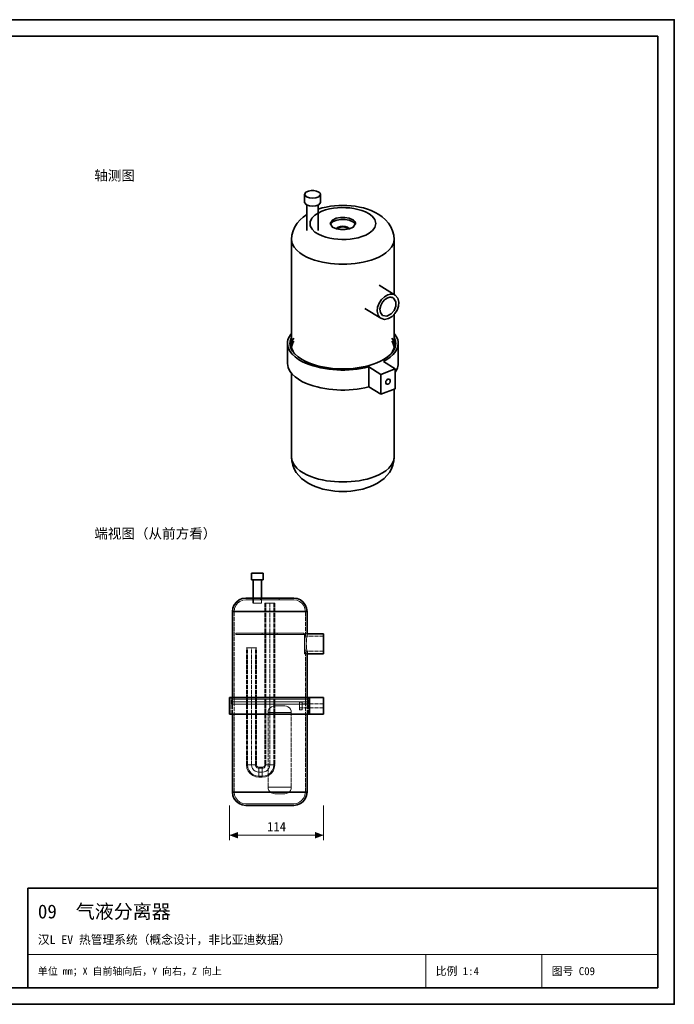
# Model space of a CAD drawing. Header units: millimetres. Extents: x 0 to 420, y 0 to 297.
# Tile 3 of 3: x 223 to 420, y 0 to 297. Entities that reach past the tile are written whole.
import ezdxf
from ezdxf.enums import TextEntityAlignment as Align

# ---------------------------------------------------------------- set-up
doc = ezdxf.new("R2010")
doc.units = ezdxf.units.MM
doc.linetypes.add('DASHED', pattern=[1.524, 1.27, -0.254])
for name, color, linetype, lineweight, true_color in [('DIM', 7, 'Continuous', 18, 0x1e5aa0), ('FRAME', 7, 'Continuous', 35, 0x3c3c3c), ('HIDDEN', 7, 'DASHED', 13, 0x969696), ('OUTLINE', 7, 'Continuous', 35, 0x141414), ('TEXT', 7, 'Continuous', 18, 0x141414), ('THIN', 7, 'Continuous', 13, 0x6e6e6e)]:
    doc.layers.add(name, color=color, linetype=linetype, lineweight=lineweight, true_color=true_color)
doc.styles.add('ZH', font='simsun.ttc')

msp = doc.modelspace()

# ---------------------------------------------------------------- hatches: boundary and pattern name
at = {"layer": 'DIM'}
for points in [[(285.8, 51), (288.4, 50.01), (288.4, 51.99)], [(314.2, 51), (311.6, 51.99), (311.6, 50.01)]]:
    msp.add_hatch(color=7, dxfattribs=at).paths.add_polyline_path(points)

# ---------------------------------------------------------------- linework, layer by layer
for points in [[(285.8, 60), (285.8, 49.5)], [(314.2, 60), (314.2, 49.5)], [(285.8, 51), (314.2, 51)]]:
    msp.add_lwpolyline(points, dxfattribs=at)
at = {"layer": 'FRAME'}
for points in [[(0, 0), (420, 0), (420, 297), (0, 297)], [(5, 5), (415, 5), (415, 292), (5, 292)], [(225, 5), (415, 5), (415, 35), (225, 35)]]:
    msp.add_lwpolyline(points, close=True, dxfattribs=at)
at = {"layer": 'HIDDEN'}
for points in [[(294.2, 130), (293.91, 130), (293.62, 130), (293.32, 130), (293.03, 130), (292.74, 130), (292.45, 130)], [(294.2, 128), (293.91, 128), (293.62, 128), (293.32, 128), (293.03, 128), (292.74, 128), (292.45, 128)], [(294.2, 128), (293.99, 128), (293.78, 128), (293.57, 128), (293.37, 128), (293.16, 128), (292.95, 128)], [(292.95, 128), (293.37, 128), (293.78, 128), (294.2, 128), (294.62, 128), (295.03, 128), (295.45, 128)], [(295.95, 130), (295.66, 130), (295.37, 130), (295.07, 130), (294.78, 130), (294.49, 130), (294.2, 130)], [(295.45, 128), (295.24, 128), (295.03, 128), (294.82, 128), (294.62, 128), (294.41, 128), (294.2, 128)], [(295.95, 128), (295.66, 128), (295.37, 128), (295.07, 128), (294.78, 128), (294.49, 128), (294.2, 128)], [(287.2, 118.5), (287.32, 119.41), (287.67, 120.25), (288.23, 120.97), (288.95, 121.53), (289.79, 121.88), (290.7, 122)], [(297.95, 122.5), (296.74, 122.5), (295.53, 122.5), (294.32, 122.5), (293.12, 122.5), (291.91, 122.5), (290.7, 122.5)], [(297.95, 122), (296.74, 122), (295.53, 122), (294.32, 122), (293.12, 122), (291.91, 122), (290.7, 122)], [(290.7, 122), (291.91, 122), (293.12, 122), (294.32, 122), (295.53, 122), (296.74, 122), (297.95, 122), (299.16, 122), (300.37, 122), (301.57, 122), (302.78, 122), (303.99, 122), (305.2, 122)], [(297.95, 122.5), (297.48, 122.5), (297.02, 122.5), (296.55, 122.5), (296.08, 122.5), (295.62, 122.5), (295.15, 122.5)], [(295.15, 122.5), (295.2, 122.5), (295.25, 122.5), (295.3, 122.5), (295.35, 122.5), (295.4, 122.5), (295.45, 122.5)], [(295.15, 122), (295.15, 122.5)], [(297.95, 122), (297.48, 122), (297.02, 122), (296.55, 122), (296.08, 122), (295.62, 122), (295.15, 122)], [(295.15, 122), (296.08, 122), (297.02, 122), (297.95, 122), (298.88, 122), (299.82, 122), (300.75, 122)], [(295.45, 121), (295.45, 122.5)], [(305.2, 122.5), (303.99, 122.5), (302.78, 122.5), (301.57, 122.5), (300.37, 122.5), (299.16, 122.5), (297.95, 122.5)], [(300.75, 122.5), (300.28, 122.5), (299.82, 122.5), (299.35, 122.5), (298.88, 122.5), (298.42, 122.5), (297.95, 122.5)], [(300.75, 122), (300.28, 122), (299.82, 122), (299.35, 122), (298.88, 122), (298.42, 122), (297.95, 122)], [(305.2, 122), (303.99, 122), (302.78, 122), (301.57, 122), (300.37, 122), (299.16, 122), (297.95, 122)], [(300.75, 122), (300.75, 122.5)], [(308.7, 118.5), (308.58, 119.41), (308.23, 120.25), (307.67, 120.97), (306.95, 121.53), (306.11, 121.88), (305.2, 122)], [(294.2, 121), (293.99, 121), (293.78, 121), (293.57, 121), (293.37, 121), (293.16, 121), (292.95, 121)], [(292.95, 121), (293.37, 121), (293.78, 121), (294.2, 121), (294.62, 121), (295.03, 121), (295.45, 121)], [(295.45, 121), (295.24, 121), (295.03, 121), (294.82, 121), (294.62, 121), (294.41, 121), (294.2, 121)], [(297.95, 121), (297.7, 121), (297.45, 121), (297.2, 121), (296.95, 121), (296.7, 121), (296.45, 121)], [(296.45, 121), (296.95, 121), (297.45, 121), (297.95, 121), (298.45, 121), (298.95, 121), (299.45, 121)], [(296.45, 121), (296.45, 72.25)], [(297.95, 121), (297.75, 121), (297.55, 121), (297.35, 121), (297.15, 121), (296.95, 121), (296.75, 121)], [(296.75, 121), (297.15, 121), (297.55, 121), (297.95, 121), (298.35, 121), (298.75, 121), (299.15, 121)], [(296.75, 121), (296.75, 72.25)], [(299.45, 121), (299.2, 121), (298.95, 121), (298.7, 121), (298.45, 121), (298.2, 121), (297.95, 121)], [(299.15, 121), (298.95, 121), (298.75, 121), (298.55, 121), (298.35, 121), (298.15, 121), (297.95, 121)], [(297.95, 121), (297.95, 72.25)], [(297.95, 121), (297.95, 72.25)], [(299.15, 121), (299.15, 72.25)], [(299.45, 121), (299.45, 72.25)], [(297.95, 118.5), (296.7, 118.5), (295.45, 118.5), (294.2, 118.5), (292.95, 118.5), (291.7, 118.5), (290.45, 118.5), (289.2, 118.5), (287.95, 118.5), (286.7, 118.5)], [(287.2, 91.25), (287.2, 118.5)], [(297.95, 118.5), (296.61, 118.5), (295.26, 118.5), (293.92, 118.5), (292.57, 118.5), (291.23, 118.5), (289.89, 118.5), (288.54, 118.5), (287.2, 118.5)], [(287.2, 118.5), (288.46, 118.5), (289.73, 118.5), (290.99, 118.5), (292.26, 118.5), (293.52, 118.5), (294.79, 118.5), (296.05, 118.5), (297.32, 118.5), (298.58, 118.5), (299.85, 118.5), (301.11, 118.5), (302.38, 118.5), (303.64, 118.5), (304.91, 118.5), (306.17, 118.5), (307.44, 118.5), (308.7, 118.5)], [(309.2, 118.5), (307.95, 118.5), (306.7, 118.5), (305.45, 118.5), (304.2, 118.5), (302.95, 118.5), (301.7, 118.5), (300.45, 118.5), (299.2, 118.5), (297.95, 118.5)], [(308.7, 118.5), (307.36, 118.5), (306.01, 118.5), (304.67, 118.5), (303.32, 118.5), (301.98, 118.5), (300.64, 118.5), (299.29, 118.5), (297.95, 118.5)], [(308.7, 111), (308.7, 118.5)], [(297.95, 112), (296.67, 112), (295.39, 112), (294.11, 112), (292.82, 112), (291.54, 112), (290.26, 112), (288.98, 112), (287.7, 112)], [(287.7, 112), (288.91, 112), (290.11, 112), (291.32, 112), (292.52, 112), (293.73, 112), (294.94, 112), (296.14, 112), (297.35, 112), (298.55, 112), (299.76, 112), (300.96, 112), (302.17, 112), (303.38, 112), (304.58, 112), (305.79, 112), (306.99, 112), (308.2, 112)], [(287.7, 111.5), (287.7, 112)], [(297.95, 111.5), (296.67, 111.5), (295.39, 111.5), (294.11, 111.5), (292.82, 111.5), (291.54, 111.5), (290.26, 111.5), (288.98, 111.5), (287.7, 111.5)], [(287.7, 111.5), (288.91, 111.5), (290.11, 111.5), (291.32, 111.5), (292.52, 111.5), (293.73, 111.5), (294.94, 111.5), (296.14, 111.5), (297.35, 111.5), (298.55, 111.5), (299.76, 111.5), (300.96, 111.5), (302.17, 111.5), (303.38, 111.5), (304.58, 111.5), (305.79, 111.5), (306.99, 111.5), (308.2, 111.5)], [(297.95, 112), (297.57, 112), (297.2, 112), (296.82, 112), (296.45, 112), (296.07, 112), (295.7, 112)], [(295.7, 112), (296.45, 112), (297.2, 112), (297.95, 112), (298.7, 112), (299.45, 112), (300.2, 112)], [(295.7, 111.5), (295.7, 112)], [(297.95, 111.5), (297.57, 111.5), (297.2, 111.5), (296.82, 111.5), (296.45, 111.5), (296.07, 111.5), (295.7, 111.5)], [(295.7, 111.5), (296.45, 111.5), (297.2, 111.5), (297.95, 111.5), (298.7, 111.5), (299.45, 111.5), (300.2, 111.5)], [(308.2, 112), (306.92, 112), (305.64, 112), (304.36, 112), (303.07, 112), (301.79, 112), (300.51, 112), (299.23, 112), (297.95, 112)], [(300.2, 112), (299.82, 112), (299.45, 112), (299.07, 112), (298.7, 112), (298.32, 112), (297.95, 112)], [(308.2, 111.5), (306.92, 111.5), (305.64, 111.5), (304.36, 111.5), (303.07, 111.5), (301.79, 111.5), (300.51, 111.5), (299.23, 111.5), (297.95, 111.5)], [(300.2, 111.5), (299.82, 111.5), (299.45, 111.5), (299.07, 111.5), (298.7, 111.5), (298.32, 111.5), (297.95, 111.5)], [(300.2, 111.5), (300.2, 112)], [(308.2, 111.5), (308.2, 112)], [(308.45, 111.75), (308.45, 110.75), (308.45, 109.75), (308.45, 108.75), (308.45, 107.75), (308.45, 106.75), (308.45, 105.75)], [(308.45, 105.75), (308.45, 106.75), (308.45, 107.75), (308.45, 108.75), (308.45, 109.75), (308.45, 110.75), (308.45, 111.75)], [(309.2, 111.75), (308.45, 111.75)], [(308.45, 111), (308.45, 110.25), (308.45, 109.5), (308.45, 108.75), (308.45, 108), (308.45, 107.25), (308.45, 106.5)], [(308.45, 106.5), (308.45, 107.25), (308.45, 108), (308.45, 108.75), (308.45, 109.5), (308.45, 110.25), (308.45, 111)], [(314.2, 111), (308.45, 111)], [(308.7, 111), (308.57, 110.26), (308.49, 109.5), (308.46, 108.75), (308.49, 108), (308.57, 107.24), (308.7, 106.5)], [(308.7, 106.5), (308.57, 107.24), (308.49, 108), (308.46, 108.75), (308.49, 109.5), (308.57, 110.26), (308.7, 111)], [(309.2, 111), (308.7, 111)], [(309.2, 111), (309.08, 110.26), (309, 109.5), (308.97, 108.75), (309, 108), (309.08, 107.24), (309.2, 106.5)], [(309.2, 106.5), (309.08, 107.24), (309, 108), (308.97, 108.75), (309, 109.5), (309.08, 110.26), (309.2, 111)], [(309.2, 111), (309.2, 111.75)], [(314.2, 111.75), (314.2, 110.75), (314.2, 109.75), (314.2, 108.75), (314.2, 107.75), (314.2, 106.75), (314.2, 105.75)], [(314.2, 111), (314.2, 110.25), (314.2, 109.5), (314.2, 108.75), (314.2, 108), (314.2, 107.25), (314.2, 106.5)], [(314.2, 106.5), (314.2, 107.25), (314.2, 108), (314.2, 108.75), (314.2, 109.5), (314.2, 110.25), (314.2, 111)], [(293.95, 107.5), (293.45, 107.5), (292.95, 107.5), (292.45, 107.5), (291.95, 107.5), (291.45, 107.5), (290.95, 107.5)], [(290.95, 107.5), (291.2, 107.5), (291.45, 107.5), (291.7, 107.5), (291.95, 107.5), (292.2, 107.5), (292.45, 107.5)], [(290.95, 72.25), (290.95, 107.5)], [(293.65, 107.5), (293.25, 107.5), (292.85, 107.5), (292.45, 107.5), (292.05, 107.5), (291.65, 107.5), (291.25, 107.5)], [(291.25, 107.5), (291.45, 107.5), (291.65, 107.5), (291.85, 107.5), (292.05, 107.5), (292.25, 107.5), (292.45, 107.5)], [(291.25, 72.25), (291.25, 107.5)], [(292.45, 107.5), (292.7, 107.5), (292.95, 107.5), (293.2, 107.5), (293.45, 107.5), (293.7, 107.5), (293.95, 107.5)], [(292.45, 107.5), (292.65, 107.5), (292.85, 107.5), (293.05, 107.5), (293.25, 107.5), (293.45, 107.5), (293.65, 107.5)], [(292.45, 72.25), (292.45, 107.5)], [(292.45, 72.25), (292.45, 107.5)], [(293.65, 72.25), (293.65, 107.5)], [(293.95, 72.25), (293.95, 107.5)], [(314.2, 106.5), (308.45, 106.5)], [(309.2, 105.75), (308.45, 105.75)], [(309.2, 106.5), (308.7, 106.5)], [(308.7, 91.25), (308.7, 106.5)], [(285.8, 92.5), (287.01, 92.5), (288.21, 92.5), (289.42, 92.5), (290.63, 92.5), (291.83, 92.5), (293.04, 92.5), (294.25, 92.5), (295.45, 92.5), (296.66, 92.5), (297.87, 92.5), (299.07, 92.5), (300.28, 92.5), (301.49, 92.5), (302.69, 92.5), (303.9, 92.5), (305.11, 92.5), (306.31, 92.5), (307.52, 92.5), (308.73, 92.5), (309.93, 92.5)], [(309.55, 92.5), (308.33, 92.5), (307.11, 92.5), (305.89, 92.5), (304.67, 92.5), (303.44, 92.5), (302.22, 92.5), (301, 92.5), (299.78, 92.5), (298.56, 92.5), (297.34, 92.5), (296.12, 92.5), (294.9, 92.5), (293.68, 92.5), (292.46, 92.5), (291.23, 92.5), (290.01, 92.5), (288.79, 92.5), (287.57, 92.5), (286.35, 92.5)], [(286.35, 92.5), (287.64, 92.5), (288.93, 92.5), (290.22, 92.5), (291.51, 92.5), (292.79, 92.5), (294.08, 92.5), (295.37, 92.5), (296.66, 92.5), (297.95, 92.5)], [(286.35, 87.5), (286.35, 92.5)], [(286.7, 91.25), (286.7, 92.5)], [(297.95, 92.5), (299.24, 92.5), (300.53, 92.5), (301.82, 92.5), (303.11, 92.5), (304.39, 92.5), (305.68, 92.5), (306.97, 92.5), (308.26, 92.5), (309.55, 92.5)], [(297.95, 87.5), (297.95, 92.5)], [(309.2, 91.25), (309.2, 92.5)], [(309.55, 87.5), (309.55, 92.5)], [(309.93, 87.5), (309.93, 92.5)], [(314.2, 92.5), (309.93, 92.5)], [(314.2, 87.5), (314.2, 92.5)], [(297.95, 92), (296.67, 92), (295.38, 92), (294.1, 92), (292.82, 92), (291.53, 92), (290.25, 92), (288.97, 92), (287.68, 92), (286.4, 92)], [(286.4, 92), (287.62, 92), (288.83, 92), (290.05, 92), (291.26, 92), (292.48, 92), (293.69, 92), (294.91, 92), (296.13, 92), (297.34, 92), (298.56, 92), (299.77, 92), (300.99, 92), (302.21, 92), (303.42, 92), (304.64, 92), (305.85, 92), (307.07, 92), (308.28, 92), (309.5, 92)], [(286.4, 90.5), (286.4, 92)], [(297.95, 90.5), (296.67, 90.5), (295.38, 90.5), (294.1, 90.5), (292.82, 90.5), (291.53, 90.5), (290.25, 90.5), (288.97, 90.5), (287.68, 90.5), (286.4, 90.5)], [(286.4, 90.5), (287.62, 90.5), (288.83, 90.5), (290.05, 90.5), (291.26, 90.5), (292.48, 90.5), (293.69, 90.5), (294.91, 90.5), (296.13, 90.5), (297.34, 90.5), (298.56, 90.5), (299.77, 90.5), (300.99, 90.5), (302.21, 90.5), (303.42, 90.5), (304.64, 90.5), (305.85, 90.5), (307.07, 90.5), (308.28, 90.5), (309.5, 90.5)], [(297.95, 92), (296.7, 92), (295.45, 92), (294.2, 92), (292.95, 92), (291.7, 92), (290.45, 92), (289.2, 92), (287.95, 92), (286.7, 92)], [(286.7, 92), (287.95, 92), (289.2, 92), (290.45, 92), (291.7, 92), (292.95, 92), (294.2, 92), (295.45, 92), (296.7, 92), (297.95, 92), (299.2, 92), (300.45, 92), (301.7, 92), (302.95, 92), (304.2, 92), (305.45, 92), (306.7, 92), (307.95, 92), (309.2, 92)], [(286.7, 90.5), (286.7, 92)], [(297.95, 91.25), (296.7, 91.25), (295.45, 91.25), (294.2, 91.25), (292.95, 91.25), (291.7, 91.25), (290.45, 91.25), (289.2, 91.25), (287.95, 91.25), (286.7, 91.25)], [(286.7, 91.25), (287.95, 91.25), (289.2, 91.25), (290.45, 91.25), (291.7, 91.25), (292.95, 91.25), (294.2, 91.25), (295.45, 91.25), (296.7, 91.25), (297.95, 91.25), (299.2, 91.25), (300.45, 91.25), (301.7, 91.25), (302.95, 91.25), (304.2, 91.25), (305.45, 91.25), (306.7, 91.25), (307.95, 91.25), (309.2, 91.25)], [(297.95, 91.25), (296.7, 91.25), (295.45, 91.25), (294.2, 91.25), (292.95, 91.25), (291.7, 91.25), (290.45, 91.25), (289.2, 91.25), (287.95, 91.25), (286.7, 91.25)], [(286.7, 91.25), (287.95, 91.25), (289.2, 91.25), (290.45, 91.25), (291.7, 91.25), (292.95, 91.25), (294.2, 91.25), (295.45, 91.25), (296.7, 91.25), (297.95, 91.25), (299.2, 91.25), (300.45, 91.25), (301.7, 91.25), (302.95, 91.25), (304.2, 91.25), (305.45, 91.25), (306.7, 91.25), (307.95, 91.25), (309.2, 91.25)], [(286.7, 87.5), (286.7, 91.25)], [(297.95, 90.5), (296.7, 90.5), (295.45, 90.5), (294.2, 90.5), (292.95, 90.5), (291.7, 90.5), (290.45, 90.5), (289.2, 90.5), (287.95, 90.5), (286.7, 90.5)], [(286.7, 90.5), (287.95, 90.5), (289.2, 90.5), (290.45, 90.5), (291.7, 90.5), (292.95, 90.5), (294.2, 90.5), (295.45, 90.5), (296.7, 90.5), (297.95, 90.5), (299.2, 90.5), (300.45, 90.5), (301.7, 90.5), (302.95, 90.5), (304.2, 90.5), (305.45, 90.5), (306.7, 90.5), (307.95, 90.5), (309.2, 90.5)], [(297.95, 91.25), (296.61, 91.25), (295.26, 91.25), (293.92, 91.25), (292.57, 91.25), (291.23, 91.25), (289.89, 91.25), (288.54, 91.25), (287.2, 91.25)], [(287.2, 91.25), (288.46, 91.25), (289.73, 91.25), (290.99, 91.25), (292.26, 91.25), (293.52, 91.25), (294.79, 91.25), (296.05, 91.25), (297.32, 91.25), (298.58, 91.25), (299.85, 91.25), (301.11, 91.25), (302.38, 91.25), (303.64, 91.25), (304.91, 91.25), (306.17, 91.25), (307.44, 91.25), (308.7, 91.25)], [(297.95, 91.25), (296.61, 91.25), (295.26, 91.25), (293.92, 91.25), (292.57, 91.25), (291.23, 91.25), (289.89, 91.25), (288.54, 91.25), (287.2, 91.25)], [(287.2, 91.25), (288.46, 91.25), (289.73, 91.25), (290.99, 91.25), (292.26, 91.25), (293.52, 91.25), (294.79, 91.25), (296.05, 91.25), (297.32, 91.25), (298.58, 91.25), (299.85, 91.25), (301.11, 91.25), (302.38, 91.25), (303.64, 91.25), (304.91, 91.25), (306.17, 91.25), (307.44, 91.25), (308.7, 91.25)], [(287.2, 64), (287.2, 91.25)], [(297.45, 88), (297.52, 88.52), (297.72, 89), (298.04, 89.41), (298.45, 89.73), (298.93, 89.93), (299.45, 90)], [(309.5, 92), (308.22, 92), (306.93, 92), (305.65, 92), (304.37, 92), (303.08, 92), (301.8, 92), (300.52, 92), (299.23, 92), (297.95, 92)], [(309.2, 92), (307.95, 92), (306.7, 92), (305.45, 92), (304.2, 92), (302.95, 92), (301.7, 92), (300.45, 92), (299.2, 92), (297.95, 92)], [(309.2, 91.25), (307.95, 91.25), (306.7, 91.25), (305.45, 91.25), (304.2, 91.25), (302.95, 91.25), (301.7, 91.25), (300.45, 91.25), (299.2, 91.25), (297.95, 91.25)], [(308.7, 91.25), (307.36, 91.25), (306.01, 91.25), (304.67, 91.25), (303.32, 91.25), (301.98, 91.25), (300.64, 91.25), (299.29, 91.25), (297.95, 91.25)], [(309.2, 91.25), (307.95, 91.25), (306.7, 91.25), (305.45, 91.25), (304.2, 91.25), (302.95, 91.25), (301.7, 91.25), (300.45, 91.25), (299.2, 91.25), (297.95, 91.25)], [(308.7, 91.25), (307.36, 91.25), (306.01, 91.25), (304.67, 91.25), (303.32, 91.25), (301.98, 91.25), (300.64, 91.25), (299.29, 91.25), (297.95, 91.25)], [(309.5, 90.5), (308.22, 90.5), (306.93, 90.5), (305.65, 90.5), (304.37, 90.5), (303.08, 90.5), (301.8, 90.5), (300.52, 90.5), (299.23, 90.5), (297.95, 90.5)], [(309.2, 90.5), (307.95, 90.5), (306.7, 90.5), (305.45, 90.5), (304.2, 90.5), (302.95, 90.5), (301.7, 90.5), (300.45, 90.5), (299.2, 90.5), (297.95, 90.5)], [(300.95, 90), (300.7, 90), (300.45, 90), (300.2, 90), (299.95, 90), (299.7, 90), (299.45, 90)], [(299.45, 90), (299.95, 90), (300.45, 90), (300.95, 90), (301.45, 90), (301.95, 90), (302.45, 90)], [(302.45, 90), (302.2, 90), (301.95, 90), (301.7, 90), (301.45, 90), (301.2, 90), (300.95, 90)], [(304.45, 88), (304.38, 88.52), (304.18, 89), (303.86, 89.41), (303.45, 89.73), (302.97, 89.93), (302.45, 90)], [(307.7, 91.15), (306.89, 91.15)], [(306.89, 91.15), (306.89, 90.58)], [(306.89, 90.58), (306.89, 91.15)], [(307.7, 90.58), (306.89, 90.58)], [(307.7, 90.58), (306.89, 90.58)], [(306.89, 90.58), (306.89, 89.42)], [(306.89, 89.42), (306.89, 90.58)], [(307.7, 89.42), (306.89, 89.42)], [(306.89, 89.42), (306.89, 88.85)], [(306.89, 88.85), (306.89, 89.42)], [(307.7, 89.42), (306.89, 89.42)], [(307.7, 91.15), (307.7, 90.58)], [(307.7, 90.58), (307.7, 91.15)], [(307.7, 90.62), (307.7, 90.42), (307.7, 90.21), (307.7, 90), (307.7, 89.79), (307.7, 89.58), (307.7, 89.38)], [(307.7, 89.38), (307.7, 89.58), (307.7, 89.79), (307.7, 90), (307.7, 90.21), (307.7, 90.42), (307.7, 90.62)], [(314.2, 90.62), (307.7, 90.62)], [(307.7, 90.58), (307.7, 89.42)], [(307.7, 89.42), (307.7, 90.58)], [(307.7, 89.42), (307.7, 88.85)], [(307.7, 88.85), (307.7, 89.42)], [(314.2, 89.38), (307.7, 89.38)], [(308.7, 64), (308.7, 91.25)], [(309.2, 90.5), (309.2, 92)], [(309.2, 87.5), (309.2, 91.25)], [(309.5, 90.5), (309.5, 92)], [(314.2, 90.62), (314.2, 90.42), (314.2, 90.21), (314.2, 90), (314.2, 89.79), (314.2, 89.58), (314.2, 89.38)], [(314.2, 89.38), (314.2, 89.58), (314.2, 89.79), (314.2, 90), (314.2, 90.21), (314.2, 90.42), (314.2, 90.62)], [(309.93, 87.5), (308.73, 87.5), (307.52, 87.5), (306.31, 87.5), (305.11, 87.5), (303.9, 87.5), (302.69, 87.5), (301.49, 87.5), (300.28, 87.5), (299.07, 87.5), (297.87, 87.5), (296.66, 87.5), (295.45, 87.5), (294.25, 87.5), (293.04, 87.5), (291.83, 87.5), (290.63, 87.5), (289.42, 87.5), (288.21, 87.5), (287.01, 87.5), (285.8, 87.5)], [(297.95, 87.5), (296.66, 87.5), (295.37, 87.5), (294.08, 87.5), (292.79, 87.5), (291.51, 87.5), (290.22, 87.5), (288.93, 87.5), (287.64, 87.5), (286.35, 87.5)], [(286.35, 87.5), (287.57, 87.5), (288.79, 87.5), (290.01, 87.5), (291.23, 87.5), (292.46, 87.5), (293.68, 87.5), (294.9, 87.5), (296.12, 87.5), (297.34, 87.5), (298.56, 87.5), (299.78, 87.5), (301, 87.5), (302.22, 87.5), (303.44, 87.5), (304.67, 87.5), (305.89, 87.5), (307.11, 87.5), (308.33, 87.5), (309.55, 87.5)], [(297.45, 65.5), (297.45, 88)], [(300.95, 88), (300.37, 88), (299.78, 88), (299.2, 88), (298.62, 88), (298.03, 88), (297.45, 88)], [(297.45, 88), (298.62, 88), (299.78, 88), (300.95, 88), (302.12, 88), (303.28, 88), (304.45, 88)], [(309.55, 87.5), (308.26, 87.5), (306.97, 87.5), (305.68, 87.5), (304.39, 87.5), (303.11, 87.5), (301.82, 87.5), (300.53, 87.5), (299.24, 87.5), (297.95, 87.5)], [(304.45, 88), (303.87, 88), (303.28, 88), (302.7, 88), (302.12, 88), (301.53, 88), (300.95, 88)], [(304.45, 65.5), (304.45, 88)], [(307.7, 88.85), (306.89, 88.85)], [(314.2, 87.5), (309.93, 87.5)], [(294.7, 68.5), (293.73, 68.63), (292.82, 69), (292.05, 69.6), (291.45, 70.37), (291.08, 71.28), (290.95, 72.25)], [(292.45, 72.25), (292.2, 72.25), (291.95, 72.25), (291.7, 72.25), (291.45, 72.25), (291.2, 72.25), (290.95, 72.25)], [(290.95, 72.25), (291.45, 72.25), (291.95, 72.25), (292.45, 72.25), (292.95, 72.25), (293.45, 72.25), (293.95, 72.25)], [(294.7, 68.8), (293.81, 68.92), (292.97, 69.26), (292.26, 69.81), (291.71, 70.52), (291.37, 71.36), (291.25, 72.25)], [(292.45, 72.25), (292.25, 72.25), (292.05, 72.25), (291.85, 72.25), (291.65, 72.25), (291.45, 72.25), (291.25, 72.25)], [(291.25, 72.25), (291.65, 72.25), (292.05, 72.25), (292.45, 72.25), (292.85, 72.25), (293.25, 72.25), (293.65, 72.25)], [(294.7, 70), (294.12, 70.08), (293.57, 70.3), (293.11, 70.66), (292.75, 71.12), (292.53, 71.67), (292.45, 72.25)], [(293.95, 72.25), (293.7, 72.25), (293.45, 72.25), (293.2, 72.25), (292.95, 72.25), (292.7, 72.25), (292.45, 72.25)], [(294.7, 70), (294.12, 70.08), (293.57, 70.3), (293.11, 70.66), (292.75, 71.12), (292.53, 71.67), (292.45, 72.25)], [(293.65, 72.25), (293.45, 72.25), (293.25, 72.25), (293.05, 72.25), (292.85, 72.25), (292.65, 72.25), (292.45, 72.25)], [(294.7, 71.2), (294.43, 71.24), (294.17, 71.34), (293.96, 71.51), (293.79, 71.72), (293.69, 71.98), (293.65, 72.25)], [(294.7, 71.5), (294.51, 71.53), (294.32, 71.6), (294.17, 71.72), (294.05, 71.87), (293.98, 72.06), (293.95, 72.25)], [(295.7, 71.5), (294.7, 71.5)], [(294.7, 70), (294.7, 70.25), (294.7, 70.5), (294.7, 70.75), (294.7, 71), (294.7, 71.25), (294.7, 71.5)], [(294.7, 71.5), (294.7, 71), (294.7, 70.5), (294.7, 70), (294.7, 69.5), (294.7, 69), (294.7, 68.5)], [(296.45, 72.25), (296.42, 72.06), (296.35, 71.87), (296.23, 71.72), (296.07, 71.6), (295.89, 71.53), (295.7, 71.5)], [(299.45, 72.25), (299.32, 71.28), (298.95, 70.37), (298.35, 69.6), (297.57, 69), (296.67, 68.63), (295.7, 68.5)], [(296.75, 72.25), (296.71, 71.98), (296.61, 71.72), (296.44, 71.51), (296.23, 71.34), (295.97, 71.24), (295.7, 71.2)], [(299.15, 72.25), (299.03, 71.36), (298.69, 70.52), (298.14, 69.81), (297.43, 69.26), (296.59, 68.92), (295.7, 68.8)], [(297.95, 72.25), (297.87, 71.67), (297.65, 71.12), (297.29, 70.66), (296.82, 70.3), (296.28, 70.08), (295.7, 70)], [(297.95, 72.25), (297.87, 71.67), (297.65, 71.12), (297.29, 70.66), (296.82, 70.3), (296.28, 70.08), (295.7, 70)], [(295.7, 68.5), (295.7, 69), (295.7, 69.5), (295.7, 70), (295.7, 70.5), (295.7, 71), (295.7, 71.5)], [(295.7, 71.5), (295.7, 71.25), (295.7, 71), (295.7, 70.75), (295.7, 70.5), (295.7, 70.25), (295.7, 70)], [(297.95, 72.25), (297.7, 72.25), (297.45, 72.25), (297.2, 72.25), (296.95, 72.25), (296.7, 72.25), (296.45, 72.25)], [(296.45, 72.25), (296.95, 72.25), (297.45, 72.25), (297.95, 72.25), (298.45, 72.25), (298.95, 72.25), (299.45, 72.25)], [(297.95, 72.25), (297.75, 72.25), (297.55, 72.25), (297.35, 72.25), (297.15, 72.25), (296.95, 72.25), (296.75, 72.25)], [(296.75, 72.25), (297.15, 72.25), (297.55, 72.25), (297.95, 72.25), (298.35, 72.25), (298.75, 72.25), (299.15, 72.25)], [(299.45, 72.25), (299.2, 72.25), (298.95, 72.25), (298.7, 72.25), (298.45, 72.25), (298.2, 72.25), (297.95, 72.25)], [(299.15, 72.25), (298.95, 72.25), (298.75, 72.25), (298.55, 72.25), (298.35, 72.25), (298.15, 72.25), (297.95, 72.25)], [(295.7, 71.2), (294.7, 71.2)], [(294.7, 70), (294.7, 70.2), (294.7, 70.4), (294.7, 70.6), (294.7, 70.8), (294.7, 71), (294.7, 71.2)], [(294.7, 71.2), (294.7, 70.8), (294.7, 70.4), (294.7, 70), (294.7, 69.6), (294.7, 69.2), (294.7, 68.8)], [(295.7, 70), (294.7, 70)], [(294.7, 68.5), (294.7, 68.75), (294.7, 69), (294.7, 69.25), (294.7, 69.5), (294.7, 69.75), (294.7, 70)], [(295.7, 70), (294.7, 70)], [(294.7, 68.8), (294.7, 69), (294.7, 69.2), (294.7, 69.4), (294.7, 69.6), (294.7, 69.8), (294.7, 70)], [(295.7, 68.8), (294.7, 68.8)], [(295.7, 68.5), (294.7, 68.5)], [(295.7, 68.8), (295.7, 69.2), (295.7, 69.6), (295.7, 70), (295.7, 70.4), (295.7, 70.8), (295.7, 71.2)], [(295.7, 71.2), (295.7, 71), (295.7, 70.8), (295.7, 70.6), (295.7, 70.4), (295.7, 70.2), (295.7, 70)], [(295.7, 70), (295.7, 69.75), (295.7, 69.5), (295.7, 69.25), (295.7, 69), (295.7, 68.75), (295.7, 68.5)], [(295.7, 70), (295.7, 69.8), (295.7, 69.6), (295.7, 69.4), (295.7, 69.2), (295.7, 69), (295.7, 68.8)], [(297.45, 65.5), (297.52, 64.98), (297.72, 64.5), (298.04, 64.09), (298.45, 63.77), (298.93, 63.57), (299.45, 63.5)], [(300.95, 65.5), (300.37, 65.5), (299.78, 65.5), (299.2, 65.5), (298.62, 65.5), (298.03, 65.5), (297.45, 65.5)], [(297.45, 65.5), (298.62, 65.5), (299.78, 65.5), (300.95, 65.5), (302.12, 65.5), (303.28, 65.5), (304.45, 65.5)], [(304.45, 65.5), (303.87, 65.5), (303.28, 65.5), (302.7, 65.5), (302.12, 65.5), (301.53, 65.5), (300.95, 65.5)], [(304.45, 65.5), (304.38, 64.98), (304.18, 64.5), (303.86, 64.09), (303.45, 63.77), (302.97, 63.57), (302.45, 63.5)], [(297.95, 64), (296.7, 64), (295.45, 64), (294.2, 64), (292.95, 64), (291.7, 64), (290.45, 64), (289.2, 64), (287.95, 64), (286.7, 64)], [(287.2, 64), (287.32, 63.09), (287.67, 62.25), (288.23, 61.53), (288.95, 60.97), (289.79, 60.62), (290.7, 60.5)], [(297.95, 64), (296.61, 64), (295.26, 64), (293.92, 64), (292.57, 64), (291.23, 64), (289.89, 64), (288.54, 64), (287.2, 64)], [(287.2, 64), (288.46, 64), (289.73, 64), (290.99, 64), (292.26, 64), (293.52, 64), (294.79, 64), (296.05, 64), (297.32, 64), (298.58, 64), (299.85, 64), (301.11, 64), (302.38, 64), (303.64, 64), (304.91, 64), (306.17, 64), (307.44, 64), (308.7, 64)], [(309.2, 64), (307.95, 64), (306.7, 64), (305.45, 64), (304.2, 64), (302.95, 64), (301.7, 64), (300.45, 64), (299.2, 64), (297.95, 64)], [(308.7, 64), (307.36, 64), (306.01, 64), (304.67, 64), (303.32, 64), (301.98, 64), (300.64, 64), (299.29, 64), (297.95, 64)], [(300.95, 63.5), (300.7, 63.5), (300.45, 63.5), (300.2, 63.5), (299.95, 63.5), (299.7, 63.5), (299.45, 63.5)], [(299.45, 63.5), (299.95, 63.5), (300.45, 63.5), (300.95, 63.5), (301.45, 63.5), (301.95, 63.5), (302.45, 63.5)], [(302.45, 63.5), (302.2, 63.5), (301.95, 63.5), (301.7, 63.5), (301.45, 63.5), (301.2, 63.5), (300.95, 63.5)], [(308.7, 64), (308.58, 63.09), (308.23, 62.25), (307.67, 61.53), (306.95, 60.97), (306.11, 60.62), (305.2, 60.5)], [(297.95, 60.5), (296.74, 60.5), (295.53, 60.5), (294.32, 60.5), (293.12, 60.5), (291.91, 60.5), (290.7, 60.5)], [(290.7, 60.5), (291.91, 60.5), (293.12, 60.5), (294.32, 60.5), (295.53, 60.5), (296.74, 60.5), (297.95, 60.5), (299.16, 60.5), (300.37, 60.5), (301.57, 60.5), (302.78, 60.5), (303.99, 60.5), (305.2, 60.5)], [(297.95, 60), (296.74, 60), (295.53, 60), (294.32, 60), (293.12, 60), (291.91, 60), (290.7, 60)], [(305.2, 60.5), (303.99, 60.5), (302.78, 60.5), (301.57, 60.5), (300.37, 60.5), (299.16, 60.5), (297.95, 60.5)], [(305.2, 60), (303.99, 60), (302.78, 60), (301.57, 60), (300.37, 60), (299.16, 60), (297.95, 60)]]:
    msp.add_lwpolyline(points, dxfattribs=at)
at = {"layer": 'OUTLINE'}
for points in [[(312.77, 245), (312.02, 245.31), (311.22, 245.44), (310.41, 245.43), (309.62, 245.28), (308.88, 244.95), (308.46, 244.29)], [(308.46, 244.29), (309.01, 243.56), (309.91, 243.23), (310.86, 243.14), (311.82, 243.23), (312.72, 243.56), (313.27, 244.29)], [(308.46, 241.88), (308.46, 244.29)], [(313.27, 244.29), (313.25, 244.44), (313.19, 244.58), (313.11, 244.71), (313.01, 244.82), (312.89, 244.91), (312.77, 245)], [(313.27, 241.88), (313.27, 244.29)], [(308.46, 241.88), (309.01, 241.15), (309.91, 240.82), (310.86, 240.73), (311.82, 240.82), (312.72, 241.15), (313.27, 241.88)], [(309.14, 233.45), (309.14, 241.07)], [(312.58, 233.45), (312.58, 241.07)], [(330.82, 238.27), (329.72, 238.89), (328.58, 239.41), (327.41, 239.85), (326.2, 240.21), (324.98, 240.49), (323.75, 240.71), (322.5, 240.86), (321.25, 240.95), (319.99, 240.98), (318.74, 240.95), (317.49, 240.86), (316.24, 240.71), (315.01, 240.49), (313.78, 240.2), (312.58, 239.84)], [(309.14, 238.25), (308.07, 237.48), (307.08, 236.6), (306.22, 235.6), (305.51, 234.49), (304.97, 233.28), (304.65, 232), (304.53, 230.69)], [(327.9, 238.43), (326.82, 239), (325.68, 239.45), (324.5, 239.79), (323.3, 240.03), (322.09, 240.2), (320.86, 240.28), (319.64, 240.3), (318.41, 240.24), (317.2, 240.11), (315.99, 239.9), (314.8, 239.6), (313.64, 239.2), (312.53, 238.68), (311.51, 238.02), (310.64, 237.16), (310.1, 236.07), (310.13, 234.85), (310.7, 233.78), (311.58, 232.94), (312.62, 232.28), (313.74, 231.78), (314.9, 231.39), (316.09, 231.1), (317.29, 230.89), (318.51, 230.77), (319.74, 230.71), (320.97, 230.73), (322.19, 230.83), (323.4, 231), (324.6, 231.25), (325.77, 231.6), (326.9, 232.04), (327.97, 232.62), (328.93, 233.38), (329.68, 234.36), (329.97, 235.57), (329.62, 236.76), (328.86, 237.7), (327.9, 238.43)], [(335.47, 230.69), (335.35, 232.01), (335.02, 233.29), (334.48, 234.51), (333.77, 235.62), (332.9, 236.63), (331.9, 237.51), (330.82, 238.27)], [(323.05, 236.64), (321.86, 237.13), (320.58, 237.34), (319.28, 237.33), (318, 237.09), (316.83, 236.56), (316.15, 235.51)], [(316.15, 235.51), (316.84, 234.45), (318.04, 233.91), (319.34, 233.68), (320.66, 233.68), (321.96, 233.91), (323.16, 234.45), (323.85, 235.51)], [(323.05, 236.03), (321.9, 236.51), (320.68, 236.73), (319.43, 236.74), (318.2, 236.54), (317.04, 236.09), (316.2, 235.21)], [(317.99, 233.93), (318.55, 234.4), (319.26, 234.62), (320, 234.69), (320.74, 234.62), (321.45, 234.4), (322.01, 233.93)], [(323.85, 235.51), (323.82, 235.74), (323.73, 235.97), (323.6, 236.17), (323.43, 236.34), (323.25, 236.5), (323.05, 236.64)], [(323.8, 235.21), (323.72, 235.38), (323.62, 235.54), (323.49, 235.68), (323.36, 235.81), (323.21, 235.93), (323.05, 236.03)], [(318.37, 233.83), (318.8, 234.25), (319.39, 234.44), (320, 234.49), (320.61, 234.44), (321.2, 234.25), (321.63, 233.83)], [(304.53, 230.69), (304.74, 229.47), (305.3, 228.37), (306.09, 227.43), (307.04, 226.63), (308.07, 225.95), (309.16, 225.38), (310.3, 224.89), (311.47, 224.48), (312.65, 224.14), (313.86, 223.86), (315.07, 223.63), (316.3, 223.46), (317.53, 223.34), (318.76, 223.27), (320, 223.25), (321.24, 223.27), (322.47, 223.34), (323.7, 223.46), (324.93, 223.63), (326.14, 223.86), (327.35, 224.14), (328.53, 224.48), (329.7, 224.89), (330.84, 225.38), (331.93, 225.95), (332.96, 226.63), (333.91, 227.43), (334.7, 228.37), (335.26, 229.47), (335.47, 230.69)], [(304.53, 198.75), (304.53, 230.69)], [(335.47, 214.13), (335.47, 230.69)], [(335.81, 213.91), (330.99, 216.93)], [(331.43, 206.92), (330.63, 207.86), (330.35, 209.08), (330.5, 210.32), (330.94, 211.5), (331.63, 212.55), (332.53, 213.42), (333.62, 214.03)], [(335.81, 213.91), (336.6, 213), (336.89, 211.81), (336.77, 210.59), (336.35, 209.43), (335.7, 208.39), (334.84, 207.51), (333.8, 206.87), (332.61, 206.6), (331.43, 206.92)], [(333.62, 214.03), (333.98, 214.14), (334.35, 214.21), (334.73, 214.23), (335.11, 214.19), (335.47, 214.08), (335.81, 213.91)], [(331.98, 207.79), (331.31, 208.64), (331.18, 209.73), (331.42, 210.8), (331.94, 211.76), (332.68, 212.57), (333.62, 213.13)], [(335.26, 213.04), (336.01, 211.92), (335.98, 210.55), (335.44, 209.28), (334.54, 208.24), (333.32, 207.61), (331.98, 207.79)], [(333.62, 213.13), (333.89, 213.21), (334.17, 213.26), (334.45, 213.28), (334.74, 213.24), (335.01, 213.17), (335.26, 213.04)], [(331.43, 206.92), (326.61, 209.93)], [(335.47, 198.75), (335.47, 208.11)], [(303.3, 199.35), (303.34, 199.91), (303.45, 200.45), (303.64, 200.98), (303.89, 201.47), (304.19, 201.94), (304.53, 202.38)], [(335.47, 202.38), (335.81, 201.94), (336.11, 201.47), (336.36, 200.98), (336.55, 200.45), (336.66, 199.91), (336.7, 199.35)], [(327.87, 192.26), (326.68, 191.98), (325.49, 191.76), (324.28, 191.58), (323.07, 191.45), (321.86, 191.36), (320.65, 191.32), (319.43, 191.32), (318.21, 191.36), (317, 191.44), (315.79, 191.57), (314.59, 191.75), (313.39, 191.97), (312.21, 192.24), (311.04, 192.57), (309.88, 192.96), (308.75, 193.41), (307.66, 193.94), (306.61, 194.55), (305.62, 195.26), (304.73, 196.09), (303.99, 197.05), (303.48, 198.15), (303.3, 199.35)], [(303.3, 193.32), (303.3, 199.35)], [(304.05, 199.35), (304.07, 199.67), (304.11, 200), (304.18, 200.31), (304.27, 200.62), (304.39, 200.93), (304.53, 201.22)], [(335.95, 199.35), (335.75, 198.14), (335.2, 197.03), (334.43, 196.08), (333.5, 195.27), (332.48, 194.57), (331.4, 193.98), (330.27, 193.48), (329.11, 193.05), (327.93, 192.69), (326.73, 192.4), (325.52, 192.15), (324.31, 191.96), (323.08, 191.82), (321.85, 191.73), (320.62, 191.68), (319.38, 191.68), (318.15, 191.73), (316.92, 191.82), (315.69, 191.96), (314.48, 192.15), (313.27, 192.4), (312.07, 192.69), (310.89, 193.05), (309.73, 193.48), (308.6, 193.98), (307.52, 194.57), (306.5, 195.27), (305.57, 196.08), (304.8, 197.03), (304.25, 198.14), (304.05, 199.35)], [(304.53, 200.48), (304.41, 200.2), (304.31, 199.92), (304.23, 199.64), (304.17, 199.34), (304.13, 199.05), (304.12, 198.75)], [(305.22, 200.94), (305.02, 200.61), (304.86, 200.26), (304.72, 199.89), (304.62, 199.52), (304.55, 199.13), (304.53, 198.75)], [(305.22, 200.04), (305.06, 199.77), (304.92, 199.49), (304.79, 199.2), (304.69, 198.91), (304.61, 198.6), (304.56, 198.29)], [(336.7, 199.35), (336.51, 198.13), (335.98, 197.01), (335.22, 196.04), (334.31, 195.2), (333.3, 194.49), (332.22, 193.87)], [(335.47, 198.75), (335.45, 199.13), (335.38, 199.52), (335.28, 199.89), (335.14, 200.26), (334.98, 200.61), (334.78, 200.94)], [(335.44, 198.29), (335.39, 198.6), (335.31, 198.91), (335.21, 199.2), (335.08, 199.49), (334.94, 199.77), (334.78, 200.04)], [(335.47, 201.22), (335.61, 200.93), (335.73, 200.62), (335.82, 200.31), (335.89, 200), (335.93, 199.67), (335.95, 199.35)], [(335.88, 198.75), (335.87, 199.05), (335.83, 199.34), (335.77, 199.64), (335.69, 199.92), (335.59, 200.2), (335.47, 200.48)], [(336.7, 193.32), (336.7, 199.35)], [(304.12, 198.75), (304.12, 198.73), (304.12, 198.71), (304.12, 198.69), (304.12, 198.67), (304.12, 198.65), (304.12, 198.63)], [(304.12, 198.64), (304.12, 198.75)], [(304.53, 198.75), (304.56, 198.28), (304.66, 197.81), (304.8, 197.37), (305, 196.94), (305.24, 196.53), (305.51, 196.15)], [(334.49, 196.15), (334.76, 196.53), (335, 196.94), (335.2, 197.37), (335.34, 197.81), (335.44, 198.28), (335.47, 198.75)], [(335.88, 198.63), (335.88, 198.65), (335.88, 198.67), (335.88, 198.69), (335.88, 198.71), (335.88, 198.73), (335.88, 198.75)], [(335.88, 198.64), (335.88, 198.75)], [(303.3, 193.32), (303.48, 192.13), (303.99, 191.03), (304.73, 190.06), (305.62, 189.23), (306.61, 188.52), (307.66, 187.91), (308.75, 187.38), (309.88, 186.93), (311.04, 186.54), (312.21, 186.22), (313.39, 185.94), (314.59, 185.72), (315.79, 185.55), (317, 185.42), (318.21, 185.33), (319.43, 185.29), (320.65, 185.29), (321.86, 185.34), (323.07, 185.42), (324.28, 185.56), (325.49, 185.73), (326.68, 185.96), (327.87, 186.23)], [(335.8, 191.64), (332.22, 193.87)], [(335.8, 190.72), (336.06, 191.11), (336.28, 191.52), (336.46, 191.95), (336.59, 192.4), (336.68, 192.86), (336.7, 193.32)], [(304.53, 165), (304.53, 190.29)], [(327.87, 186.23), (327.87, 192.26)], [(331.44, 190.02), (327.87, 192.26)], [(331.44, 190.02), (335.8, 191.64)], [(335.8, 185.61), (335.8, 191.64)], [(331.44, 184), (331.44, 190.02)], [(333.17, 187.09), (332.98, 187.33), (332.94, 187.63), (333.01, 187.92), (333.15, 188.19), (333.36, 188.42), (333.62, 188.57)], [(334.08, 188.55), (334.28, 188.23), (334.28, 187.85), (334.13, 187.5), (333.88, 187.21), (333.54, 187.04), (333.17, 187.09)], [(333.62, 188.57), (333.7, 188.59), (333.77, 188.61), (333.85, 188.61), (333.93, 188.6), (334.01, 188.58), (334.08, 188.55)], [(331.44, 184), (327.87, 186.23)], [(331.44, 184), (335.8, 185.61)], [(335.47, 165), (335.47, 185.49)], [(304.53, 165), (304.74, 163.79), (305.3, 162.69), (306.09, 161.74), (307.04, 160.94), (308.07, 160.27), (309.16, 159.69), (310.3, 159.2), (311.47, 158.79), (312.65, 158.45), (313.86, 158.17), (315.07, 157.95), (316.3, 157.78), (317.53, 157.66), (318.76, 157.58), (320, 157.56), (321.24, 157.58), (322.47, 157.66), (323.7, 157.78), (324.93, 157.95), (326.14, 158.17), (327.35, 158.45), (328.53, 158.79), (329.7, 159.2), (330.84, 159.69), (331.93, 160.27), (332.96, 160.94), (333.91, 161.74), (334.7, 162.69), (335.26, 163.79), (335.47, 165)], [(304.53, 165), (304.63, 163.79), (304.9, 162.62), (305.35, 161.49), (305.96, 160.44), (306.7, 159.49), (307.56, 158.63), (308.5, 157.87), (309.52, 157.21), (310.59, 156.65), (311.7, 156.16), (312.84, 155.76), (314, 155.43), (315.18, 155.16), (316.38, 154.96), (317.58, 154.82), (318.79, 154.73), (320, 154.71), (321.21, 154.73), (322.42, 154.82), (323.62, 154.96), (324.82, 155.16), (326, 155.43), (327.16, 155.76), (328.3, 156.16), (329.41, 156.65), (330.48, 157.21), (331.5, 157.87), (332.44, 158.63), (333.3, 159.49), (334.04, 160.44), (334.65, 161.49), (335.1, 162.62), (335.37, 163.79), (335.47, 165)], [(292.45, 130), (293.03, 130), (293.62, 130), (294.2, 130), (294.78, 130), (295.37, 130), (295.95, 130)], [(292.45, 128), (292.45, 130)], [(292.45, 128), (293.03, 128), (293.62, 128), (294.2, 128), (294.78, 128), (295.37, 128), (295.95, 128)], [(292.95, 121), (292.95, 128)], [(295.45, 122.5), (295.45, 128)], [(295.95, 128), (295.95, 130)], [(286.7, 118.5), (286.84, 119.54), (287.24, 120.5), (287.87, 121.33), (288.7, 121.96), (289.66, 122.36), (290.7, 122.5)], [(290.7, 122.5), (291.91, 122.5), (293.12, 122.5), (294.32, 122.5), (295.53, 122.5), (296.74, 122.5), (297.95, 122.5), (299.16, 122.5), (300.37, 122.5), (301.57, 122.5), (302.78, 122.5), (303.99, 122.5), (305.2, 122.5)], [(295.45, 122.5), (296.33, 122.5), (297.22, 122.5), (298.1, 122.5), (298.98, 122.5), (299.87, 122.5), (300.75, 122.5)], [(309.2, 118.5), (309.06, 119.54), (308.66, 120.5), (308.03, 121.33), (307.2, 121.96), (306.24, 122.36), (305.2, 122.5)], [(286.7, 118.5), (287.95, 118.5), (289.2, 118.5), (290.45, 118.5), (291.7, 118.5), (292.95, 118.5), (294.2, 118.5), (295.45, 118.5), (296.7, 118.5), (297.95, 118.5), (299.2, 118.5), (300.45, 118.5), (301.7, 118.5), (302.95, 118.5), (304.2, 118.5), (305.45, 118.5), (306.7, 118.5), (307.95, 118.5), (309.2, 118.5)], [(286.7, 92.5), (286.7, 118.5)], [(309.2, 111.75), (309.2, 118.5)], [(314.2, 111.75), (309.2, 111.75)], [(314.2, 105.75), (314.2, 106.75), (314.2, 107.75), (314.2, 108.75), (314.2, 109.75), (314.2, 110.75), (314.2, 111.75)], [(309.2, 92.5), (309.2, 106.5)], [(314.2, 105.75), (309.2, 105.75)], [(309.93, 92.5), (308.73, 92.5), (307.52, 92.5), (306.31, 92.5), (305.11, 92.5), (303.9, 92.5), (302.69, 92.5), (301.49, 92.5), (300.28, 92.5), (299.07, 92.5), (297.87, 92.5), (296.66, 92.5), (295.45, 92.5), (294.25, 92.5), (293.04, 92.5), (291.83, 92.5), (290.63, 92.5), (289.42, 92.5), (288.21, 92.5), (287.01, 92.5), (285.8, 92.5)], [(285.8, 87.5), (285.8, 92.5)], [(309.93, 87.5), (309.93, 92.5)], [(314.2, 92.5), (309.93, 92.5)], [(314.2, 87.5), (314.2, 92.5)], [(285.8, 87.5), (287.01, 87.5), (288.21, 87.5), (289.42, 87.5), (290.63, 87.5), (291.83, 87.5), (293.04, 87.5), (294.25, 87.5), (295.45, 87.5), (296.66, 87.5), (297.87, 87.5), (299.07, 87.5), (300.28, 87.5), (301.49, 87.5), (302.69, 87.5), (303.9, 87.5), (305.11, 87.5), (306.31, 87.5), (307.52, 87.5), (308.73, 87.5), (309.93, 87.5)], [(286.7, 64), (286.7, 87.5)], [(309.2, 64), (309.2, 87.5)], [(314.2, 87.5), (309.93, 87.5)], [(286.7, 64), (287.95, 64), (289.2, 64), (290.45, 64), (291.7, 64), (292.95, 64), (294.2, 64), (295.45, 64), (296.7, 64), (297.95, 64), (299.2, 64), (300.45, 64), (301.7, 64), (302.95, 64), (304.2, 64), (305.45, 64), (306.7, 64), (307.95, 64), (309.2, 64)], [(286.7, 64), (286.84, 62.96), (287.24, 62), (287.87, 61.17), (288.7, 60.54), (289.66, 60.14), (290.7, 60)], [(309.2, 64), (309.06, 62.96), (308.66, 62), (308.03, 61.17), (307.2, 60.54), (306.24, 60.14), (305.2, 60)], [(290.7, 60), (291.91, 60), (293.12, 60), (294.32, 60), (295.53, 60), (296.74, 60), (297.95, 60), (299.16, 60), (300.37, 60), (301.57, 60), (302.78, 60), (303.99, 60), (305.2, 60)]]:
    msp.add_lwpolyline(points, dxfattribs=at)
at = {"layer": 'THIN'}
for points in [[(225, 15), (415, 15)], [(345, 5), (345, 15)], [(380, 5), (380, 15)]]:
    msp.add_lwpolyline(points, dxfattribs=at)

# ---------------------------------------------------------------- texts
at = {"layer": 'DIM', "style": 'ZH'}
msp.add_text('114', height=2.8, dxfattribs=at).set_placement((300, 53.6), align=Align.MIDDLE_CENTER)
at = {"layer": 'TEXT', "style": 'ZH'}
for s, height, p in [('轴测图', 3, (245, 250)), ('端视图（从前方看）', 3, (245, 142)), ('09  气液分离器', 4.2, (228, 28)), ('汉L EV 热管理系统（概念设计，非比亚迪数据）', 2.6, (228, 19.5)), ('单位 mm；X 自前轴向后，Y 向右，Z 向上', 2.2, (228, 10)), ('比例 1:4', 2.4, (348, 10)), ('图号 C09', 2.4, (383, 10))]:
    msp.add_text(s, height=height, dxfattribs=at).set_placement(p, align=Align.MIDDLE_LEFT)

doc.saveas('drawing.dxf')
